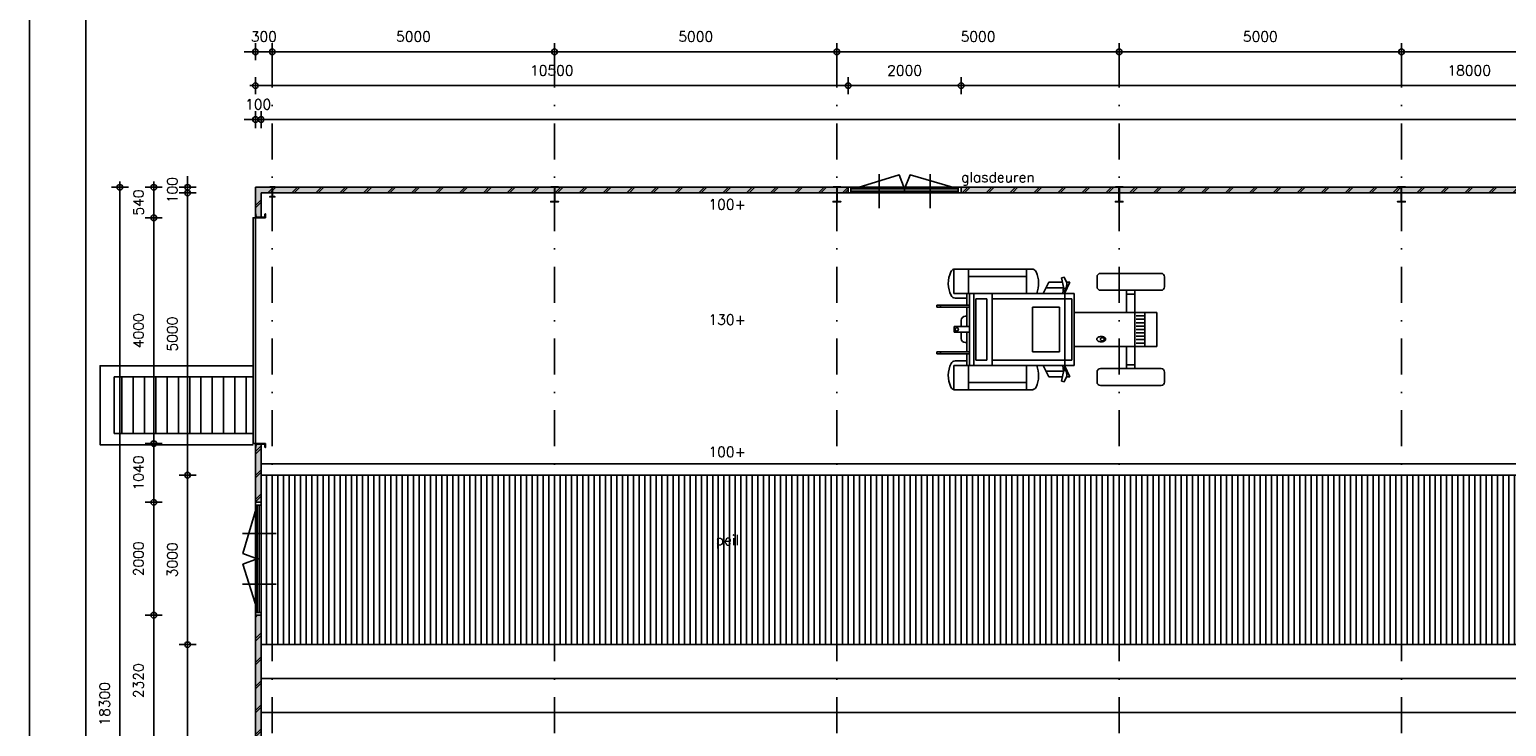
# Model space of a CAD drawing. Extents: x 0 to 114000, y -59400 to 0.
# Tile 2 of 24: x 0 to 26160, y -40314 to -27970. Entities that reach past the tile are written whole.
import ezdxf
from ezdxf.enums import TextEntityAlignment as Align

# ---------------------------------------------------------------- set-up
doc = ezdxf.new("R2010")
doc.units = 0
doc.header["$LTSCALE"] = 100
doc.header["$MEASUREMENT"] = 0
doc.header["$PDMODE"] = 1
doc.header["$PDSIZE"] = -3
doc.linetypes.add('DASHDOT2', pattern=[12.7, 6.35, -3.175, 0, -3.175])
doc.linetypes.add('HIDDEN2', pattern=[4.7625, 3.175, -1.5875])
doc.layers.get('0').update_dxf_attribs({"linetype": 'CONTINUOUS'})
doc.layers.get('DEFPOINTS').update_dxf_attribs({"linetype": 'CONTINUOUS'})
for name, color, linetype in [('A--A21--_F123-', 9, 'CONTINUOUS'), ('A--A23--_F1---_ROOSTER', 8, 'CONTINUOUS'), ('A--L$2A-_F123-', 7, 'CONTINUOUS'), ('A--L$7A-_STRAMIEN', 1, 'DASHDOT2'), ('A--L21--', 7, 'CONTINUOUS'), ('A--L21--_F1---', 7, 'CONTINUOUS'), ('A--L28--', 7, 'CONTINUOUS'), ('A--L28--_F1---', 1, 'HIDDEN2'), ('A--L31--_F123-', 7, 'CONTINUOUS'), ('A--L32--_F123-', 7, 'CONTINUOUS'), ('A--L79--_F123-', 2, 'CONTINUOUS'), ('A--L92--', 7, 'CONTINUOUS'), ('A--L92--_F123-', 7, 'CONTINUOUS'), ('A--M$1A-_F123-_MAATV', 7, 'CONTINUOUS'), ('A--T$1A-_F123-_0_18MM', 1, 'CONTINUOUS'), ('X--LP---_F1---', 9, 'CONTINUOUS'), ('X--LR---_CP', 7, 'CONTINUOUS')]:
    doc.layers.add(name, color=color, linetype=linetype)
doc.styles.add('0_18', font='ROMANS.shx', dxfattribs={"height": 180})
doc.styles.add('MISO', font='ROMANS.shx')
doc.dimstyles.new('DLV18', dxfattribs={"dimscale": 100, "dimtxt": 1.8, "dimasz": 1, "dimexe": 0, "dimexo": 0, "dimgap": 0, "dimtad": 0, "dimdec": 0, "dimrnd": 1, "dimzin": 0, "dimtxsty": 'MISO', "dimblk1": '$DIMDLV', "dimblk2": '$DIMDLV', "dimsah": 1, "dimcen": 0, "dimse1": 1, "dimse2": 1, "dimclrd": 256, "dimclre": 256, "dimclrt": 1, "dimazin": 3, "dimtfac": 1, "dimtdec": 0, "dimtix": 1, "dimtmove": 0, "dimatfit": 3, "dimtvp": 1.5, "dimtolj": 1, "dimtzin": 0})

# ---------------------------------------------------------------- blocks, each defined once
blk = doc.blocks.new('*U230')
at = {"layer": 'A--A21--_F123-', "linetype": 'CONTINUOUS'}
for p, q in [((-10278, -50), (-10178, 50)), ((-10236, -50), (-10136, 50)), ((-9854, -50), (-9754, 50)), ((-9812, -50), (-9712, 50)), ((-9430, -50), (-9330, 50)), ((-9388, -50), (-9288, 50)), ((-9006, -50), (-8906, 50)), ((-8964, -50), (-8864, 50)), ((-8582, -50), (-8482, 50)), ((-8540, -50), (-8440, 50)), ((-8158, -50), (-8058, 50)), ((-8116, -50), (-8016, 50)), ((-7734, -50), (-7634, 50)), ((-7692, -50), (-7592, 50)), ((-7310, -50), (-7210, 50)), ((-7268, -50), (-7168, 50)), ((-6886, -50), (-6786, 50)), ((-6844, -50), (-6744, 50)), ((-6462, -50), (-6362, 50)), ((-6420, -50), (-6320, 50)), ((-6038, -50), (-5938, 50)), ((-5996, -50), (-5896, 50)), ((-5614, -50), (-5514, 50)), ((-5572, -50), (-5472, 50)), ((-5190, -50), (-5090, 50)), ((-5148, -50), (-5048, 50)), ((-4766, -50), (-4666, 50)), ((-4724, -50), (-4624, 50)), ((-4342, -50), (-4242, 50)), ((-4300, -50), (-4200, 50)), ((-3918, -50), (-3818, 50)), ((-3876, -50), (-3776, 50)), ((-3494, -50), (-3394, 50)), ((-3452, -50), (-3352, 50)), ((-3070, -50), (-2970, 50)), ((-3028, -50), (-2928, 50)), ((-2646, -50), (-2546, 50)), ((-2604, -50), (-2504, 50)), ((-2222, -50), (-2122, 50)), ((-2180, -50), (-2080, 50)), ((-1798, -50), (-1698, 50)), ((-1756, -50), (-1656, 50)), ((-1374, -50), (-1274, 50)), ((-1332, -50), (-1232, 50)), ((-950, -50), (-850, 50)), ((-908, -50), (-808, 50)), ((-526, -50), (-426, 50)), ((-484, -50), (-384, 50)), ((-102, -50), (-2, 50)), ((-60, -50), (0, 10))]:
    blk.add_line(p, q, dxfattribs=at)
blk = doc.blocks.new('*U70')
at = {"layer": 'A--L21--_F1---', "color": 2, "linetype": 'CONTINUOUS'}
for points in [[(0, 0), (0, 50), (-10500, 50), (-10500, 50)], [(0, 0), (0, -50), (-10400, -50), (-10400, -50)]]:
    blk.add_lwpolyline(points, dxfattribs=at)
at = {"layer": 'X--LP---_F1---'}
for points in [[(-10450, 0), (-10500, 50), (0, 0), (0, 50)], [(0, 0), (0, -50), (-10450, 0), (-10400, -50)]]:
    blk.add_solid(points, dxfattribs=at)
blk.add_blockref('*U230', (0, 0))
blk = doc.blocks.new('QD92001-')
at = {"layer": 'A--L92--_F123-', "color": 1}
for p, q in [((-3597, 639), (-3597, 1076)), ((-2196, 1068), (-3597, 1068)), ((-3339, 639), (-3339, 1068)), ((-2314, 639), (-2314, 1068)), ((-2314, 941), (-3339, 941)), ((-2017, 639), (-1916, 839)), ((-1676, 839), (-1916, 839)), ((-1643, 929), (-1693, 915)), ((-1693, 915), (-1650, 723)), ((-1599, 826), (-1643, 929)), ((-1641, 639), (-1541, 839)), ((-1541, 839), (-1605, 839)), ((-1605, 736), (-1599, 826)), ((-1062, 934), (-1062, 754)), ((72, 994), (-1002, 994)), ((132, 934), (132, 754)), ((-1467, 639), (-3597, 639)), ((-3575, 557), (-3371, 557)), ((-3371, 639), (-3371, 429)), ((-3323, 639), (-3323, -639)), ((-3247, -639), (-3247, 639)), ((-3211, -541), (-3211, 541)), ((-3014, 541), (-3211, 541)), ((-3014, -541), (-3014, 541)), ((-2920, -639), (-2920, 639)), ((-1506, 541), (-2920, 541)), ((-1654, 739), (-1967, 739)), ((-1654, 741), (-1669, 639)), ((-1650, 723), (-1605, 736)), ((-1628, 729), (-1641, 639)), ((-1630, -639), (-1630, 639)), ((-1591, 739), (-1605, 739)), ((-1506, -541), (-1506, 541)), ((-1467, -639), (-1467, 639)), ((72, 694), (-1002, 694)), ((-540, 694), (-540, 299)), ((-540, 628), (-390, 628)), ((-390, 694), (-390, 299)), ((-3323, 429), (-3897, 429)), ((-3897, 394), (-3897, 429)), ((-3323, 394), (-3897, 394)), ((-3837, 394), (-3837, 429)), ((-3371, 394), (-3371, 50)), ((-1725, 395), (-2207, 395)), ((-2207, -395), (-2207, 395)), ((-1725, -395), (-1725, 395)), ((0, 299), (-1467, 299)), ((-391, -299), (-391, 299)), ((-215, -299), (-215, 299)), ((0, -299), (0, 299)), ((-3323, 50), (-3595, 50)), ((-3595, 50), (-3595, -50)), ((-3467, 163), (-3467, 50)), ((-3371, 233), (-3397, 233)), ((-235, 240), (-371, 240)), ((-235, 180), (-371, 180)), ((-235, 120), (-371, 120)), ((-235, 60), (-371, 60)), ((-235, 0), (-371, 0)), ((-3323, -50), (-3595, -50)), ((-3467, -50), (-3467, -163)), ((-3371, -233), (-3397, -233)), ((-3371, -50), (-3371, -394)), ((-235, -60), (-371, -60)), ((-235, -120), (-371, -120)), ((-235, -180), (-371, -180)), ((-235, -240), (-371, -240)), ((-3323, -394), (-3897, -394)), ((-3897, -429), (-3897, -394)), ((-3323, -429), (-3897, -429)), ((-3837, -429), (-3837, -394)), ((-3371, -429), (-3371, -639)), ((-1725, -395), (-2207, -395)), ((0, -299), (-1467, -299)), ((-540, -694), (-540, -299)), ((-390, -694), (-390, -299)), ((-1467, -639), (-3597, -639)), ((-3597, -1068), (-3597, -639)), ((-3575, -557), (-3371, -557)), ((-3339, -1068), (-3339, -639)), ((-3014, -541), (-3211, -541)), ((-1506, -541), (-2920, -541)), ((-2314, -1068), (-2314, -639)), ((-2017, -639), (-1916, -839)), ((-1654, -739), (-1967, -739)), ((-1693, -915), (-1650, -723)), ((-1654, -741), (-1669, -639)), ((-1650, -723), (-1605, -736)), ((-1641, -639), (-1541, -839)), ((-1628, -729), (-1641, -639)), ((-1605, -736), (-1599, -826)), ((-1591, -739), (-1605, -739)), ((-1062, -934), (-1062, -754)), ((72, -694), (-1002, -694)), ((-540, -628), (-390, -628)), ((132, -934), (132, -754)), ((-2314, -941), (-3339, -941)), ((-1676, -839), (-1916, -839)), ((-1643, -929), (-1693, -915)), ((-1599, -826), (-1643, -929)), ((-1541, -839), (-1605, -839)), ((72, -994), (-1002, -994)), ((-2196, -1068), (-3597, -1068))]:
    blk.add_line(p, q, dxfattribs=at)
for points in [[(-1066, 172, 0.152216), (-1061, 156, 0.106943), (-1043, 139, 0.074343), (-1019, 129, 0.060974), (-988, 125, 0.060974), (-957, 129, 0.074343), (-933, 139, 0.106943), (-915, 156, 0.152216), (-910, 172, 0.152216), (-915, 189, 0.106943), (-933, 205, 0.074343), (-957, 215, 0.060974), (-988, 219, 0.060974), (-1019, 215, 0.074343), (-1043, 205, 0.106943), (-1061, 189, 0.152216)], [(-1004, 172, 0.123246), (-1001, 162, 0.105537), (-993, 153, 0.087432), (-982, 147, 0.077871), (-969, 145, 0.077871), (-955, 147, 0.087432), (-944, 153, 0.105537), (-936, 162, 0.123246), (-934, 172, 0.123246), (-936, 182, 0.105537), (-944, 191, 0.087432), (-955, 197, 0.077871), (-969, 199, 0.077871), (-982, 197, 0.087432), (-993, 191, 0.105537), (-1001, 182, 0.123246)]]:
    blk.add_lwpolyline(points, format="xyb", close=True, dxfattribs=at)
blk.add_circle((-3547, 0), 28.5, dxfattribs=at)
for centre, radius, start, end in [((-3579, 988), 80, 102.9099, 155.0024), ((-2214, 988), 80, 24.9976, 77.0901), ((-3213, 817), 484, 155.0024, 206.4497), ((-2580, 817), 484, 338.4214, 24.9976), ((-1002, 934), 60, 90, 180), ((72, 934), 60, 0, 90), ((-3575, 637), 80, 206.4497, 270), ((-1002, 754), 60, 180, 270), ((72, 754), 60, 270, 0), ((-3397, 163), 70, 90, 180), ((-3397, -163), 70, 180, 270), ((-3213, -817), 484, 153.5503, 204.9976), ((-3575, -637), 80, 90, 153.5503), ((-2580, -817), 484, 335.0024, 21.5786), ((-1002, -754), 60, 90, 180), ((72, -754), 60, 0, 90), ((-3579, -988), 80, 204.9976, 257.0901), ((-2214, -988), 80, 282.9099, 335.0024), ((-1002, -934), 60, 180, 270), ((72, -934), 60, 270, 0)]:
    blk.add_arc(centre, radius, start, end, dxfattribs=at)
blk = doc.blocks.new('QD20568-')
at = {"layer": 'A--L28--_F1---', "color": 2, "linetype": 'CONTINUOUS'}
blk.add_lwpolyline([(67.5, -135), (-67.5, -135), (-67.5, -124.8), (-10.3, -124.8, 0.4142136), (-3.3, -117.8), (-3.3, 117.8, 0.4142136), (-10.3, 124.8), (-67.5, 124.8), (-67.5, 135), (67.5, 135), (67.5, 124.8), (10.3, 124.8, 0.4142136), (3.3, 117.8), (3.3, -117.8, 0.4142136), (10.3, -124.8), (67.5, -124.8)], format="xyb", close=True, dxfattribs=at)
at = {"layer": 'X--LR---_CP', "color": 4, "linetype": 'CONTINUOUS'}
for p in [(-3.3, 0), (0, 0), (3.3, 0)]:
    blk.add_point(p, dxfattribs=at)
blk = doc.blocks.new('*U225')
at = {"layer": 'A--A21--_F123-', "linetype": 'CONTINUOUS'}
for p, q in [((-50, 218), (50, 318)), ((-50, 176), (50, 276))]:
    blk.add_line(p, q, dxfattribs=at)
blk = doc.blocks.new('*U71')
at = {"layer": 'A--L21--_F1---', "color": 2, "linetype": 'CONTINUOUS'}
for points in [[(0, 0), (-50, 0), (-50, 540), (-50, 540)], [(0, 0), (50, 0), (50, 440), (50, 440)]]:
    blk.add_lwpolyline(points, dxfattribs=at)
at = {"layer": 'X--LP---_F1---'}
for points in [[(0, 0), (-50, 0), (0, 490), (-50, 540)], [(0, 490), (50, 440), (0, 0), (50, 0)]]:
    blk.add_solid(points, dxfattribs=at)
blk.add_blockref('*U225', (0, 0))
blk = doc.blocks.new('QD20564-')
at = {"layer": 'A--L28--_F1---', "color": 2, "linetype": 'CONTINUOUS'}
blk.add_lwpolyline([(45.5, -90), (-45.5, -90), (-45.5, -82), (-9.65, -82, 0.41421356), (-2.65, -75), (-2.65, 75, 0.41421356), (-9.65, 82), (-45.5, 82), (-45.5, 90), (45.5, 90), (45.5, 82), (9.65, 82, 0.41421356), (2.65, 75), (2.65, -75, 0.41421356), (9.65, -82), (45.5, -82)], format="xyb", close=True, dxfattribs=at)
at = {"layer": 'X--LR---_CP', "color": 4, "linetype": 'CONTINUOUS'}
for p in [(-2.65, 0), (0, 0), (2.65, 0)]:
    blk.add_point(p, dxfattribs=at)
blk = doc.blocks.new('QD20673-')
at = {"layer": 'A--L28--_F1---', "color": 2, "linetype": 'CONTINUOUS'}
blk.add_lwpolyline([(0, -89), (0, 89), (70, 89), (70, 85, -0.391021), (66, 81), (16, 77, 0.39104), (8, 68), (8, -68, 0.39104), (16, -77), (66, -81, -0.391021), (70, -85), (70, -89)], format="xyb", close=True, dxfattribs=at)
at = {"layer": 'X--LR---_CP', "color": 4, "linetype": 'CONTINUOUS'}
for p in [(0, 0), (0, 0), (8, 0)]:
    blk.add_point(p, dxfattribs=at)
blk = doc.blocks.new('*U72')
at = {"layer": 'A--A21--_F123-'}
h = blk.add_hatch(dxfattribs=at)
h.set_pattern_fill('ALFABKST', color=256, scale=212, style=0)
h.set_pattern_definition([(45, (51150, 85056), (-212.0001, 212.0001), []), (45, (51192.4, 85056), (-212.0001, 212.0001), [])])
h.paths.add_polyline_path([(0, 0), (-50, 0), (-50, 1040), (0, 1040), (50, 1040), (50, 0)])
at = {"layer": 'A--L21--_F1---', "color": 2, "linetype": 'CONTINUOUS'}
for points in [[(0, 0), (-50, 0), (-50, 1040), (0, 1040)], [(0, 1040), (50, 1040), (50, 0), (0, 0)]]:
    blk.add_lwpolyline(points, dxfattribs=at)
at = {"layer": 'X--LP---_F1---'}
for points in [[(0, 0), (-50, 0), (0, 1040), (-50, 1040)], [(0, 1040), (50, 1040), (0, 0), (50, 0)]]:
    blk.add_solid(points, dxfattribs=at)
blk = doc.blocks.new('*U73')
at = {"layer": 'A--A21--_F123-'}
h = blk.add_hatch(dxfattribs=at)
h.set_pattern_fill('ALFABKST', color=256, scale=212, style=0)
h.set_pattern_definition([(45, (51150, 89376), (-212.0001, 212.0001), []), (45, (51192.4, 89376), (-212.0001, 212.0001), [])])
h.paths.add_polyline_path([(0, 0), (-50, 0), (-50, 2320), (0, 2320), (50, 2320), (50, 0)])
at = {"layer": 'A--L21--_F1---', "color": 2, "linetype": 'CONTINUOUS'}
for points in [[(0, 0), (-50, 0), (-50, 2320), (0, 2320)], [(0, 2320), (50, 2320), (50, 0), (0, 0)]]:
    blk.add_lwpolyline(points, dxfattribs=at)
at = {"layer": 'X--LP---_F1---'}
for points in [[(0, 0), (-50, 0), (0, 2320), (-50, 2320)], [(0, 2320), (50, 2320), (0, 0), (50, 0)]]:
    blk.add_solid(points, dxfattribs=at)
blk = doc.blocks.new('$DIMDLV')
at = {"color": 0}
for p, q in [((-1, 0), (1, 0)), ((0, -1.5), (0, 1.5))]:
    blk.add_line(p, q, dxfattribs=at)
blk.add_circle((0, 0), 0.5, dxfattribs=at)
blk = doc.blocks.new('*D111')
at = {"linetype": 'BYBLOCK'}
blk.add_line((3600, -25184), (3600, -15384), dxfattribs=at)
at = {"layer": 'DEFPOINTS', "color": 0, "linetype": 'BYBLOCK'}
for p in [(3600, -15284), (4900, -15284), (5000, -25284)]:
    blk.add_point(p, dxfattribs=at)
at = {"linetype": 'BYBLOCK', "xscale": 100, "yscale": 100, "zscale": 100}
for p, rotation in [((3600, -15284), 90), ((3600, -25284), 270)]:
    blk.add_blockref('$DIMDLV', p, dxfattribs=dict(at, rotation=rotation))
at = {"color": 1, "linetype": 'BYBLOCK', "insert": (3330, -20284), "char_height": 180, "attachment_point": 5, "rotation": 90, "style": 'MISO'}
blk.add_mtext('\\A1;10000', dxfattribs=at)
blk = doc.blocks.new('*D112')
at = {"linetype": 'BYBLOCK'}
blk.add_line((3600, -15184), (3600, -12384), dxfattribs=at)
at = {"layer": 'DEFPOINTS', "color": 0, "linetype": 'BYBLOCK'}
for p in [(3600, -12284), (4900, -12284), (4900, -15284)]:
    blk.add_point(p, dxfattribs=at)
at = {"linetype": 'BYBLOCK', "xscale": 100, "yscale": 100, "zscale": 100}
for p, rotation in [((3600, -12284), 90), ((3600, -15284), 270)]:
    blk.add_blockref('$DIMDLV', p, dxfattribs=dict(at, rotation=rotation))
at = {"color": 1, "linetype": 'BYBLOCK', "insert": (3330, -13784), "char_height": 180, "attachment_point": 5, "rotation": 90, "style": 'MISO'}
blk.add_mtext('\\A1;3000', dxfattribs=at)
blk = doc.blocks.new('*D113')
at = {"linetype": 'BYBLOCK'}
blk.add_line((3600, -12184), (3600, -7384), dxfattribs=at)
at = {"layer": 'DEFPOINTS', "color": 0, "linetype": 'BYBLOCK'}
for p in [(3600, -7284), (4900, -7284), (4900, -12284)]:
    blk.add_point(p, dxfattribs=at)
at = {"linetype": 'BYBLOCK', "xscale": 100, "yscale": 100, "zscale": 100}
for p, rotation in [((3600, -7284), 90), ((3600, -12284), 270)]:
    blk.add_blockref('$DIMDLV', p, dxfattribs=dict(at, rotation=rotation))
at = {"color": 1, "linetype": 'BYBLOCK', "insert": (3330, -9784), "char_height": 180, "attachment_point": 5, "rotation": 90, "style": 'MISO'}
blk.add_mtext('\\A1;5000', dxfattribs=at)
blk = doc.blocks.new('*D114')
at = {"linetype": 'BYBLOCK'}
for p, q in [((3600, -7084), (3600, -6984)), ((3600, -7284), (3600, -7184)), ((3600, -7384), (3600, -7484))]:
    blk.add_line(p, q, dxfattribs=at)
at = {"layer": 'DEFPOINTS', "color": 0, "linetype": 'BYBLOCK'}
for p in [(3600, -7184), (4800, -7184), (4900, -7284)]:
    blk.add_point(p, dxfattribs=at)
at = {"linetype": 'BYBLOCK', "xscale": 100, "yscale": 100, "zscale": 100}
for p, rotation in [((3600, -7184), 270), ((3600, -7284), 90)]:
    blk.add_blockref('$DIMDLV', p, dxfattribs=dict(at, rotation=rotation))
at = {"color": 1, "linetype": 'BYBLOCK', "insert": (3330, -7234), "char_height": 180, "attachment_point": 5, "rotation": 90, "style": 'MISO'}
blk.add_mtext('\\A1;100', dxfattribs=at)
blk = doc.blocks.new('*D117')
at = {"linetype": 'BYBLOCK'}
blk.add_line((3000, -16984), (3000, -14864), dxfattribs=at)
at = {"layer": 'DEFPOINTS', "color": 0, "linetype": 'BYBLOCK'}
for p in [(3000, -14764), (4800, -14764), (4800, -17084)]:
    blk.add_point(p, dxfattribs=at)
at = {"linetype": 'BYBLOCK', "xscale": 100, "yscale": 100, "zscale": 100}
for p, rotation in [((3000, -14764), 90), ((3000, -17084), 270)]:
    blk.add_blockref('$DIMDLV', p, dxfattribs=dict(at, rotation=rotation))
at = {"color": 1, "linetype": 'BYBLOCK', "insert": (2730, -15924), "char_height": 180, "attachment_point": 5, "rotation": 90, "style": 'MISO'}
blk.add_mtext('\\A1;2320', dxfattribs=at)
blk = doc.blocks.new('*D118')
at = {"linetype": 'BYBLOCK'}
blk.add_line((3000, -14664), (3000, -12864), dxfattribs=at)
at = {"layer": 'DEFPOINTS', "color": 0, "linetype": 'BYBLOCK'}
for p in [(3000, -12764), (4800, -12764), (4800, -14764)]:
    blk.add_point(p, dxfattribs=at)
at = {"linetype": 'BYBLOCK', "xscale": 100, "yscale": 100, "zscale": 100}
for p, rotation in [((3000, -12764), 90), ((3000, -14764), 270)]:
    blk.add_blockref('$DIMDLV', p, dxfattribs=dict(at, rotation=rotation))
at = {"color": 1, "linetype": 'BYBLOCK', "insert": (2730, -13764), "char_height": 180, "attachment_point": 5, "rotation": 90, "style": 'MISO'}
blk.add_mtext('\\A1;2000', dxfattribs=at)
blk = doc.blocks.new('*D119')
at = {"linetype": 'BYBLOCK'}
blk.add_line((3000, -12664), (3000, -11824), dxfattribs=at)
at = {"layer": 'DEFPOINTS', "color": 0, "linetype": 'BYBLOCK'}
for p in [(3000, -11724), (4800, -11724), (4800, -12764)]:
    blk.add_point(p, dxfattribs=at)
at = {"linetype": 'BYBLOCK', "xscale": 100, "yscale": 100, "zscale": 100}
for p, rotation in [((3000, -11724), 90), ((3000, -12764), 270)]:
    blk.add_blockref('$DIMDLV', p, dxfattribs=dict(at, rotation=rotation))
at = {"color": 1, "linetype": 'BYBLOCK', "insert": (2730, -12244), "char_height": 180, "attachment_point": 5, "rotation": 90, "style": 'MISO'}
blk.add_mtext('\\A1;1040', dxfattribs=at)
blk = doc.blocks.new('*D120')
at = {"linetype": 'BYBLOCK'}
blk.add_line((3000, -11624), (3000, -7824), dxfattribs=at)
at = {"layer": 'DEFPOINTS', "color": 0, "linetype": 'BYBLOCK'}
for p in [(3000, -7724), (4800, -7724), (4800, -11724)]:
    blk.add_point(p, dxfattribs=at)
at = {"linetype": 'BYBLOCK', "xscale": 100, "yscale": 100, "zscale": 100}
for p, rotation in [((3000, -7724), 90), ((3000, -11724), 270)]:
    blk.add_blockref('$DIMDLV', p, dxfattribs=dict(at, rotation=rotation))
at = {"color": 1, "linetype": 'BYBLOCK', "insert": (2730, -9724), "char_height": 180, "attachment_point": 5, "rotation": 90, "style": 'MISO'}
blk.add_mtext('\\A1;4000', dxfattribs=at)
blk = doc.blocks.new('*D121')
at = {"linetype": 'BYBLOCK'}
blk.add_line((3000, -7624), (3000, -7284), dxfattribs=at)
at = {"layer": 'DEFPOINTS', "color": 0, "linetype": 'BYBLOCK'}
for p in [(3000, -7184), (4800, -7184), (4800, -7724)]:
    blk.add_point(p, dxfattribs=at)
at = {"linetype": 'BYBLOCK', "xscale": 100, "yscale": 100, "zscale": 100}
for p, rotation in [((3000, -7184), 90), ((3000, -7724), 270)]:
    blk.add_blockref('$DIMDLV', p, dxfattribs=dict(at, rotation=rotation))
at = {"color": 1, "linetype": 'BYBLOCK', "insert": (2730, -7454), "char_height": 180, "attachment_point": 5, "rotation": 90, "style": 'MISO'}
blk.add_mtext('\\A1;540', dxfattribs=at)
blk = doc.blocks.new('*D122')
at = {"linetype": 'BYBLOCK'}
blk.add_line((2400, -25384), (2400, -7284), dxfattribs=at)
at = {"layer": 'DEFPOINTS', "color": 0, "linetype": 'BYBLOCK'}
for p in [(2400, -7184), (4800, -7184), (4800, -25484)]:
    blk.add_point(p, dxfattribs=at)
at = {"linetype": 'BYBLOCK', "xscale": 100, "yscale": 100, "zscale": 100}
for p, rotation in [((2400, -7184), 90), ((2400, -25484), 270)]:
    blk.add_blockref('$DIMDLV', p, dxfattribs=dict(at, rotation=rotation))
at = {"color": 1, "linetype": 'BYBLOCK', "insert": (2130, -16334), "char_height": 180, "attachment_point": 5, "rotation": 90, "style": 'MISO'}
blk.add_mtext('\\A1;18300', dxfattribs=at)
blk = doc.blocks.new('*D167')
at = {"linetype": 'BYBLOCK'}
for p, q in [((4700, -5984), (4600, -5984)), ((4800, -5984), (4900, -5984)), ((5000, -5984), (5100, -5984))]:
    blk.add_line(p, q, dxfattribs=at)
at = {"layer": 'DEFPOINTS', "color": 0, "linetype": 'BYBLOCK'}
for p in [(4900, -5984), (4800, -7184), (4900, -7284)]:
    blk.add_point(p, dxfattribs=at)
at = {"linetype": 'BYBLOCK', "xscale": 100, "yscale": 100, "zscale": 100}
blk.add_blockref('$DIMDLV', (4800, -5984), dxfattribs=at)
at = {"linetype": 'BYBLOCK', "xscale": 100, "yscale": 100, "zscale": 100, "rotation": 180}
blk.add_blockref('$DIMDLV', (4900, -5984), dxfattribs=at)
at = {"color": 1, "linetype": 'BYBLOCK', "insert": (4850, -5714), "char_height": 180, "attachment_point": 5, "style": 'MISO'}
blk.add_mtext('\\A1;100', dxfattribs=at)
blk = doc.blocks.new('*D168')
at = {"linetype": 'BYBLOCK'}
blk.add_line((5000, -5984), (70100, -5984), dxfattribs=at)
at = {"layer": 'DEFPOINTS', "color": 0, "linetype": 'BYBLOCK'}
for p in [(70200, -5984), (4900, -7284), (70200, -7284)]:
    blk.add_point(p, dxfattribs=at)
at = {"linetype": 'BYBLOCK', "xscale": 100, "yscale": 100, "zscale": 100, "rotation": 180}
blk.add_blockref('$DIMDLV', (4900, -5984), dxfattribs=at)
at = {"linetype": 'BYBLOCK', "xscale": 100, "yscale": 100, "zscale": 100}
blk.add_blockref('$DIMDLV', (70200, -5984), dxfattribs=at)
at = {"color": 1, "linetype": 'BYBLOCK', "insert": (37550, -5714), "char_height": 180, "attachment_point": 5, "style": 'MISO'}
blk.add_mtext('\\A1;65300', dxfattribs=at)
blk = doc.blocks.new('*D185')
at = {"linetype": 'BYBLOCK'}
for p, q in [((3900, -28364), (3800, -28364)), ((4000, -28364), (4300, -28364)), ((4400, -28364), (4500, -28364))]:
    blk.add_line(p, q, dxfattribs=at)
at = {"layer": 'DEFPOINTS', "color": 0, "linetype": 'BYBLOCK'}
for p in [(4300, -28364), (4300, -28364), (4000, -30764)]:
    blk.add_point(p, dxfattribs=at)
at = {"linetype": 'BYBLOCK', "xscale": 100, "yscale": 100, "zscale": 100}
blk.add_blockref('$DIMDLV', (4000, -28364), dxfattribs=at)
at = {"linetype": 'BYBLOCK', "xscale": 100, "yscale": 100, "zscale": 100, "rotation": 180}
blk.add_blockref('$DIMDLV', (4300, -28364), dxfattribs=at)
at = {"color": 1, "linetype": 'BYBLOCK', "insert": (4150, -28094), "char_height": 180, "attachment_point": 5, "style": 'MISO'}
blk.add_mtext('\\A1;300', dxfattribs=at)
blk = doc.blocks.new('*D186')
at = {"linetype": 'BYBLOCK'}
blk.add_line((4400, -28364), (9200, -28364), dxfattribs=at)
at = {"layer": 'DEFPOINTS', "color": 0, "linetype": 'BYBLOCK'}
for p in [(4300, -28364), (9300, -28364), (9300, -28364)]:
    blk.add_point(p, dxfattribs=at)
at = {"linetype": 'BYBLOCK', "xscale": 100, "yscale": 100, "zscale": 100, "rotation": 180}
blk.add_blockref('$DIMDLV', (4300, -28364), dxfattribs=at)
at = {"linetype": 'BYBLOCK', "xscale": 100, "yscale": 100, "zscale": 100}
blk.add_blockref('$DIMDLV', (9300, -28364), dxfattribs=at)
at = {"color": 1, "linetype": 'BYBLOCK', "insert": (6800, -28094), "char_height": 180, "attachment_point": 5, "style": 'MISO'}
blk.add_mtext('\\A1;5000', dxfattribs=at)
blk = doc.blocks.new('*D187')
at = {"linetype": 'BYBLOCK'}
blk.add_line((9400, -28364), (14200, -28364), dxfattribs=at)
at = {"layer": 'DEFPOINTS', "color": 0, "linetype": 'BYBLOCK'}
for p in [(9300, -28364), (14300, -28364), (14300, -28364)]:
    blk.add_point(p, dxfattribs=at)
at = {"linetype": 'BYBLOCK', "xscale": 100, "yscale": 100, "zscale": 100, "rotation": 180}
blk.add_blockref('$DIMDLV', (9300, -28364), dxfattribs=at)
at = {"linetype": 'BYBLOCK', "xscale": 100, "yscale": 100, "zscale": 100}
blk.add_blockref('$DIMDLV', (14300, -28364), dxfattribs=at)
at = {"color": 1, "linetype": 'BYBLOCK', "insert": (11800, -28094), "char_height": 180, "attachment_point": 5, "style": 'MISO'}
blk.add_mtext('\\A1;5000', dxfattribs=at)
blk = doc.blocks.new('*D188')
at = {"linetype": 'BYBLOCK'}
blk.add_line((14400, -28364), (19200, -28364), dxfattribs=at)
at = {"layer": 'DEFPOINTS', "color": 0, "linetype": 'BYBLOCK'}
for p in [(14300, -28364), (19300, -28364), (19300, -28364)]:
    blk.add_point(p, dxfattribs=at)
at = {"linetype": 'BYBLOCK', "xscale": 100, "yscale": 100, "zscale": 100, "rotation": 180}
blk.add_blockref('$DIMDLV', (14300, -28364), dxfattribs=at)
at = {"linetype": 'BYBLOCK', "xscale": 100, "yscale": 100, "zscale": 100}
blk.add_blockref('$DIMDLV', (19300, -28364), dxfattribs=at)
at = {"color": 1, "linetype": 'BYBLOCK', "insert": (16800, -28094), "char_height": 180, "attachment_point": 5, "style": 'MISO'}
blk.add_mtext('\\A1;5000', dxfattribs=at)
blk = doc.blocks.new('*D189')
at = {"linetype": 'BYBLOCK'}
blk.add_line((19400, -28364), (24200, -28364), dxfattribs=at)
at = {"layer": 'DEFPOINTS', "color": 0, "linetype": 'BYBLOCK'}
for p in [(19300, -28364), (24300, -28364), (24300, -28364)]:
    blk.add_point(p, dxfattribs=at)
at = {"linetype": 'BYBLOCK', "xscale": 100, "yscale": 100, "zscale": 100, "rotation": 180}
blk.add_blockref('$DIMDLV', (19300, -28364), dxfattribs=at)
at = {"linetype": 'BYBLOCK', "xscale": 100, "yscale": 100, "zscale": 100}
blk.add_blockref('$DIMDLV', (24300, -28364), dxfattribs=at)
at = {"color": 1, "linetype": 'BYBLOCK', "insert": (21800, -28094), "char_height": 180, "attachment_point": 5, "style": 'MISO'}
blk.add_mtext('\\A1;5000', dxfattribs=at)
blk = doc.blocks.new('*D190')
at = {"linetype": 'BYBLOCK'}
blk.add_line((24400, -28364), (29200, -28364), dxfattribs=at)
at = {"layer": 'DEFPOINTS', "color": 0, "linetype": 'BYBLOCK'}
for p in [(24300, -28364), (29300, -28364), (29300, -28364)]:
    blk.add_point(p, dxfattribs=at)
at = {"linetype": 'BYBLOCK', "xscale": 100, "yscale": 100, "zscale": 100, "rotation": 180}
blk.add_blockref('$DIMDLV', (24300, -28364), dxfattribs=at)
at = {"linetype": 'BYBLOCK', "xscale": 100, "yscale": 100, "zscale": 100}
blk.add_blockref('$DIMDLV', (29300, -28364), dxfattribs=at)
at = {"color": 1, "linetype": 'BYBLOCK', "insert": (26800, -28094), "char_height": 180, "attachment_point": 5, "style": 'MISO'}
blk.add_mtext('\\A1;5000', dxfattribs=at)
blk = doc.blocks.new('*U231')
at = {"layer": 'A--A21--_F123-', "linetype": 'CONTINUOUS'}
for p, q in [((-17982, -50), (-17882, 50)), ((-17940, -50), (-17840, 50)), ((-17558, -50), (-17458, 50)), ((-17516, -50), (-17416, 50)), ((-17134, -50), (-17034, 50)), ((-17092, -50), (-16992, 50)), ((-16710, -50), (-16610, 50)), ((-16668, -50), (-16568, 50)), ((-16286, -50), (-16186, 50)), ((-16244, -50), (-16144, 50)), ((-15862, -50), (-15762, 50)), ((-15820, -50), (-15720, 50)), ((-15438, -50), (-15338, 50)), ((-15396, -50), (-15296, 50)), ((-15014, -50), (-14914, 50)), ((-14972, -50), (-14872, 50)), ((-14590, -50), (-14490, 50)), ((-14548, -50), (-14448, 50)), ((-14166, -50), (-14066, 50)), ((-14124, -50), (-14024, 50)), ((-13742, -50), (-13642, 50)), ((-13700, -50), (-13600, 50)), ((-13318, -50), (-13218, 50)), ((-13276, -50), (-13176, 50)), ((-12894, -50), (-12794, 50)), ((-12852, -50), (-12752, 50)), ((-12470, -50), (-12370, 50)), ((-12428, -50), (-12328, 50)), ((-12046, -50), (-11946, 50)), ((-12004, -50), (-11904, 50)), ((-11622, -50), (-11522, 50)), ((-11580, -50), (-11480, 50)), ((-11198, -50), (-11098, 50)), ((-11156, -50), (-11056, 50)), ((-10774, -50), (-10674, 50)), ((-10732, -50), (-10632, 50)), ((-10350, -50), (-10250, 50)), ((-10308, -50), (-10208, 50)), ((-9926, -50), (-9826, 50)), ((-9884, -50), (-9784, 50)), ((-9502, -50), (-9402, 50)), ((-9460, -50), (-9360, 50)), ((-9078, -50), (-8978, 50)), ((-9036, -50), (-8936, 50)), ((-8654, -50), (-8554, 50)), ((-8612, -50), (-8512, 50)), ((-8230, -50), (-8130, 50)), ((-8188, -50), (-8088, 50)), ((-7806, -50), (-7706, 50)), ((-7764, -50), (-7664, 50)), ((-7382, -50), (-7282, 50)), ((-7340, -50), (-7240, 50)), ((-6958, -50), (-6858, 50)), ((-6916, -50), (-6816, 50)), ((-6534, -50), (-6434, 50)), ((-6492, -50), (-6392, 50)), ((-6110, -50), (-6010, 50)), ((-6068, -50), (-5968, 50)), ((-5686, -50), (-5586, 50)), ((-5644, -50), (-5544, 50)), ((-5262, -50), (-5162, 50)), ((-5220, -50), (-5120, 50)), ((-4838, -50), (-4738, 50)), ((-4796, -50), (-4696, 50)), ((-4414, -50), (-4314, 50)), ((-4372, -50), (-4272, 50)), ((-3990, -50), (-3890, 50)), ((-3948, -50), (-3848, 50)), ((-3566, -50), (-3466, 50)), ((-3524, -50), (-3424, 50)), ((-3142, -50), (-3042, 50)), ((-3100, -50), (-3000, 50)), ((-2718, -50), (-2618, 50)), ((-2676, -50), (-2576, 50)), ((-2294, -50), (-2194, 50)), ((-2252, -50), (-2152, 50)), ((-1870, -50), (-1770, 50)), ((-1828, -50), (-1728, 50)), ((-1446, -50), (-1346, 50)), ((-1404, -50), (-1304, 50)), ((-1022, -50), (-922, 50)), ((-980, -50), (-880, 50)), ((-598, -50), (-498, 50)), ((-556, -50), (-456, 50)), ((-174, -50), (-74, 50)), ((-132, -50), (-32, 50))]:
    blk.add_line(p, q, dxfattribs=at)
blk = doc.blocks.new('*U213')
at = {"layer": 'A--L21--_F1---', "color": 2, "linetype": 'CONTINUOUS'}
for points in [[(0, 0), (0, 50), (-18000, 50), (-18000, 0)], [(0, 0), (0, -50), (-18000, -50), (-18000, 0)]]:
    blk.add_lwpolyline(points, dxfattribs=at)
at = {"layer": 'X--LP---_F1---'}
for points in [[(-18000, 0), (-18000, 50), (0, 0), (0, 50)], [(0, 0), (0, -50), (-18000, 0), (-18000, -50)]]:
    blk.add_solid(points, dxfattribs=at)
blk.add_blockref('*U231', (0, 0))
blk = doc.blocks.new('*D217')
at = {"layer": 'A--M$1A-_F123-_MAATV', "linetype": 'CONTINUOUS'}
blk.add_line((4100, -28964), (14400, -28964), dxfattribs=at)
at = {"layer": 'DEFPOINTS', "color": 0, "linetype": 'CONTINUOUS'}
for p in [(14500, -28964), (4000, -30764), (14500, -30764)]:
    blk.add_point(p, dxfattribs=at)
at = {"layer": 'A--M$1A-_F123-_MAATV', "linetype": 'CONTINUOUS', "xscale": 100, "yscale": 100, "zscale": 100, "rotation": 180}
blk.add_blockref('$DIMDLV', (4000, -28964), dxfattribs=at)
at = {"layer": 'A--M$1A-_F123-_MAATV', "linetype": 'CONTINUOUS', "xscale": 100, "yscale": 100, "zscale": 100}
blk.add_blockref('$DIMDLV', (14500, -28964), dxfattribs=at)
at = {"layer": 'A--M$1A-_F123-_MAATV', "color": 1, "linetype": 'CONTINUOUS', "insert": (9250, -28694), "char_height": 180, "attachment_point": 5, "style": 'MISO'}
blk.add_mtext('\\A1;10500', dxfattribs=at)
blk = doc.blocks.new('*D218')
at = {"layer": 'A--M$1A-_F123-_MAATV', "linetype": 'CONTINUOUS'}
blk.add_line((16400, -28964), (14600, -28964), dxfattribs=at)
at = {"layer": 'DEFPOINTS', "color": 0, "linetype": 'CONTINUOUS'}
for p in [(14500, -28964), (14500, -30764), (16500, -30764)]:
    blk.add_point(p, dxfattribs=at)
at = {"layer": 'A--M$1A-_F123-_MAATV', "linetype": 'CONTINUOUS', "xscale": 100, "yscale": 100, "zscale": 100, "rotation": 180}
blk.add_blockref('$DIMDLV', (14500, -28964), dxfattribs=at)
at = {"layer": 'A--M$1A-_F123-_MAATV', "linetype": 'CONTINUOUS', "xscale": 100, "yscale": 100, "zscale": 100}
blk.add_blockref('$DIMDLV', (16500, -28964), dxfattribs=at)
at = {"layer": 'A--M$1A-_F123-_MAATV', "color": 1, "linetype": 'CONTINUOUS', "insert": (15500, -28694), "char_height": 180, "attachment_point": 5, "style": 'MISO'}
blk.add_mtext('\\A1;2000', dxfattribs=at)
blk = doc.blocks.new('*D219')
at = {"layer": 'A--M$1A-_F123-_MAATV', "linetype": 'CONTINUOUS'}
blk.add_line((16600, -28964), (34400, -28964), dxfattribs=at)
at = {"layer": 'DEFPOINTS', "color": 0, "linetype": 'CONTINUOUS'}
for p in [(34500, -28964), (16500, -30764), (34500, -30764)]:
    blk.add_point(p, dxfattribs=at)
at = {"layer": 'A--M$1A-_F123-_MAATV', "linetype": 'CONTINUOUS', "xscale": 100, "yscale": 100, "zscale": 100, "rotation": 180}
blk.add_blockref('$DIMDLV', (16500, -28964), dxfattribs=at)
at = {"layer": 'A--M$1A-_F123-_MAATV', "linetype": 'CONTINUOUS', "xscale": 100, "yscale": 100, "zscale": 100}
blk.add_blockref('$DIMDLV', (34500, -28964), dxfattribs=at)
at = {"layer": 'A--M$1A-_F123-_MAATV', "color": 1, "linetype": 'CONTINUOUS', "insert": (25500, -28694), "char_height": 180, "attachment_point": 5, "style": 'MISO'}
blk.add_mtext('\\A1;18000', dxfattribs=at)

msp = doc.modelspace()

# ---------------------------------------------------------------- hatches: boundary and pattern name
at = {"layer": 'A--A23--_F1---_ROOSTER'}
h = msp.add_hatch(dxfattribs=at)
h.set_pattern_fill('_U', color=256, scale=200, angle=270, style=0, pattern_type=0)
h.set_pattern_definition([(270, (77836.4, -18810.9), (200, -4e-14), [])])
h.paths.add_polyline_path([(3960, -34123.9), (1500, -34123.9), (1500, -35123.9), (3960, -35123.9)])
h = msp.add_hatch(dxfattribs=at)
h.set_pattern_fill('_U', color=256, scale=100, angle=270, style=0, pattern_type=0)
h.set_pattern_definition([(270, (74400, -22463.92), (100, -2e-14), [])])
h.paths.add_polyline_path([(4100, -38863.9), (32822, -38863.9), (32822, -35863.9), (4100, -35863.9)])
h.paths.add_polyline_path([(12104.8, -37221.7), (12610.5, -37221.7), (12610.5, -36861.7), (12104.8, -36861.7)], flags=24)
h.paths.add_polyline_path([(31228.2, -37221.7), (31733.9, -37221.7), (31733.9, -36861.7), (31228.2, -36861.7)], flags=24)
h.paths.add_polyline_path([(32648.3, -37858.9), (33209.7, -37858.9), (33209.7, -38128.9), (32648.3, -38128.9)], flags=9)
h.paths.add_polyline_path([(33159.6, -37858.9), (33712.4, -37858.9), (33712.4, -38128.9), (33159.6, -38128.9)], flags=9)
h.paths.add_polyline_path([(34034.6, -37858.9), (34587.4, -37858.9), (34587.4, -38128.9), (34034.6, -38128.9)], flags=9)
h.paths.add_polyline_path([(34759.6, -37858.9), (35312.4, -37858.9), (35312.4, -38128.9), (34759.6, -38128.9)], flags=9)
h.paths.add_polyline_path([(35484.6, -37858.9), (36037.4, -37858.9), (36037.4, -38128.9), (35484.6, -38128.9)], flags=9)
h.paths.add_polyline_path([(36359.6, -37858.9), (36912.4, -37858.9), (36912.4, -38128.9), (36359.6, -38128.9)], flags=9)
h.paths.add_polyline_path([(36862.3, -37858.9), (37423.7, -37858.9), (37423.7, -38128.9), (36862.3, -38128.9)], flags=9)

# ---------------------------------------------------------------- linework, layer by layer
for points in [[(3960, -34123.9), (1500, -34123.9), (1500, -35123.9), (3960, -35123.9)], [(4100, -38863.9), (32822, -38863.9), (32822, -35863.9), (4100, -35863.9)]]:
    msp.add_lwpolyline(points, close=True, dxfattribs=at)
at = {"layer": 'A--L$2A-_F123-', "color": 1}
msp.add_lwpolyline([(0, -59400), (0, 0), (114000, 0), (114000, -59400)], close=True, dxfattribs=at)
at = {"layer": 'A--L$2A-_F123-', "color": 4}
msp.add_lwpolyline([(1000, -58400), (113000, -58400), (113000, -1000), (1000, -1000)], close=True, dxfattribs=at)
at = {"layer": 'A--L$7A-_STRAMIEN'}
for p, q in [((4300, -28363.9), (4300, -49063.9)), ((9300, -28363.9), (9300, -49063.9)), ((14300, -28363.9), (14300, -49063.9)), ((19300, -28363.9), (19300, -49063.9)), ((24300, -28363.9), (24300, -49063.9))]:
    msp.add_line(p, q, dxfattribs=at)
at = {"layer": 'A--L31--_F123-', "color": 1, "linetype": 'CONTINUOUS'}
for p, q in [((15050, -30533.9), (15050, -31133.9)), ((15950, -30533.9), (15950, -31133.9)), ((3770, -36893.9), (4370, -36893.9)), ((3770, -37793.9), (4370, -37793.9))]:
    msp.add_line(p, q, dxfattribs=at)
for points in [[(14600, -30793.9), (15404.2, -30544.2), (15500, -30793.9)], [(16450, -30793.9), (15595.8, -30544.2), (15500, -30793.9)], [(4030, -36393.9), (3780.2, -37248.1), (4030, -37343.9)], [(4030, -38243.9), (3780.2, -37439.7), (4030, -37343.9)]]:
    msp.add_lwpolyline(points, dxfattribs=at)
for points in [[(16500, -30763.9), (14500, -30763.9), (14500, -30863.9), (16500, -30863.9)], [(14550, -30763.9), (14500, -30763.9), (14500, -30863.9), (14550, -30863.9)], [(14550, -30793.9), (15500, -30793.9), (15500, -30833.9), (14550, -30833.9)], [(16450, -30793.9), (15500, -30793.9), (15500, -30833.9), (16450, -30833.9)], [(16450, -30763.9), (16500, -30763.9), (16500, -30863.9), (16450, -30863.9)], [(4000, -36343.9), (4000, -38343.9), (4100, -38343.9), (4100, -36343.9)], [(4000, -36343.9), (4000, -36393.9), (4100, -36393.9), (4100, -36343.9)], [(4030, -36393.9), (4030, -37343.9), (4070, -37343.9), (4070, -36393.9)], [(4030, -38293.9), (4030, -37343.9), (4070, -37343.9), (4070, -38293.9)], [(4000, -38293.9), (4000, -38343.9), (4100, -38343.9), (4100, -38293.9)]]:
    msp.add_lwpolyline(points, close=True, dxfattribs=at)
at = {"layer": 'A--L32--_F123-', "color": 1, "linetype": 'CONTINUOUS'}
msp.add_lwpolyline([(4000, -31303.9), (4000, -35303.9), (3960, -35303.9), (3960, -31303.9)], close=True, dxfattribs=at)
msp.add_lwpolyline([(3808.6, -33601.5, 0, 64, 0), (3808.6, -33458.4, 0, 0, 0), (3808.6, -33303.9, 0, 0, 0), (4138.6, -33303.9, 0, 0, 0)], format="xyseb", dxfattribs=at)
at = {"layer": 'A--L79--_F123-'}
for p, q in [((4100, -35663.9), (32822, -35663.9)), ((4100, -35863.9), (32822, -35863.9)), ((4100, -38863.9), (32822, -38863.9)), ((4100, -39463.9), (32822, -39463.9)), ((4100, -40063.9), (32822, -40063.9))]:
    msp.add_line(p, q, dxfattribs=at)
at = {"layer": 'A--L79--_F123-', "color": 1, "linetype": 'CONTINUOUS'}
for points in [[(3960, -33923.9), (1250, -33923.9), (1250, -35323.9), (3960, -35323.9)], [(3960, -34123.9), (1500, -34123.9), (1500, -35123.9), (3960, -35123.9)]]:
    msp.add_lwpolyline(points, dxfattribs=at)

# ---------------------------------------------------------------- block references
at = {"layer": 'A--L21--'}
for name, p in [('*U70', (14500, -30813.9)), ('*U71', (4050, -31303.9)), ('*U213', (34500, -30813.9)), ('*U72', (4050, -36343.9)), ('*U73', (4050, -40663.9))]:
    msp.add_blockref(name, p, dxfattribs=at)
at = {"layer": 'A--L28--'}
for name, p, rotation in [('QD20564-', (4300, -30845.9), 180), ('QD20568-', (9300, -30888.7), 180), ('QD20568-', (14300, -30888.7), 180), ('QD20568-', (19300, -30888.7), 180), ('QD20568-', (24300, -30888.7), 180), ('QD20673-', (4089.3, -35303.9), 270)]:
    msp.add_blockref(name, p, dxfattribs=dict(at, rotation=rotation))
at = {"layer": 'A--L28--', "xscale": -1, "rotation": 270}
msp.add_blockref('QD20673-', (4089.3, -31303.9), dxfattribs=at)
at = {"layer": 'A--L92--', "xscale": -1, "rotation": 180}
msp.add_blockref('QD92001-', (19970.1, -33282.2), dxfattribs=at)

# ---------------------------------------------------------------- texts
at = {"layer": 'A--T$1A-_F123-_0_18MM', "style": '0_18'}
msp.add_text('glasdeuren', height=180, dxfattribs=at).set_placement((16500, -30673.9))
for s, p in [('100+', (12357.7, -31157.2)), ('130+', (12357.7, -33197.9)), ('100+', (12357.7, -35541)), ('peil', (12357.7, -37101.7))]:
    msp.add_text(s, height=180, dxfattribs=at).set_placement(p, align=Align.CENTER)

# ---------------------------------------------------------------- dimensions: what is measured, and where the dimension line sits
at = {"layer": 'A--M$1A-_F123-_MAATV', "linetype": 'CONTINUOUS'}
for base, p1, p2, picture, middle in [((4300, -28363.9), (4000, -30763.9), (4300, -28363.9), '*D185', (4150, -28093.9)), ((9300, -28363.9), (4300, -28363.9), (9300, -28363.9), '*D186', (6800, -28093.9)), ((14300, -28363.9), (9300, -28363.9), (14300, -28363.9), '*D187', (11800, -28093.9)), ((19300, -28363.9), (14300, -28363.9), (19300, -28363.9), '*D188', (16800, -28093.9)), ((24300, -28363.9), (19300, -28363.9), (24300, -28363.9), '*D189', (21800, -28093.9)), ((29300, -28363.9), (24300, -28363.9), (29300, -28363.9), '*D190', (26800, -28093.9)), ((14500, -28963.9), (4000, -30763.9), (14500, -30763.9), '*D217', (9250, -28693.9)), ((14500, -28963.9), (16500, -30763.9), (14500, -30763.9), '*D218', (15500, -28693.9)), ((34500, -28963.9), (16500, -30763.9), (34500, -30763.9), '*D219', (25500, -28693.9))]:
    dim = msp.add_linear_dim(base=base, p1=p1, p2=p2, dimstyle='DLV18', dxfattribs=at)
    dim.commit()
    dim.dimension.update_dxf_attribs({"geometry": picture, "text_midpoint": middle})
for base, p1, p2, picture, middle in [((4100, -29563.9), (4000, -30763.9), (4100, -30863.9), '*D167', (4050, -29293.9)), ((69400, -29563.9), (4100, -30863.9), (69400, -30863.9), '*D168', (36750, -29293.9))]:
    dim = msp.add_linear_dim(base=base, p1=p1, p2=p2, dimstyle='DLV18', dxfattribs=at)
    dim.commit()
    dim.dimension.update_dxf_attribs({"geometry": picture, "text_midpoint": middle, "insert": (-800, -23580.1)})
for base, p1, p2, picture, middle in [((2800, -30763.9), (4100, -30863.9), (4000, -30763.9), '*D114', (2530, -30813.9)), ((1600, -30763.9), (4000, -49063.9), (4000, -30763.9), '*D122', (1330, -39913.9)), ((2200, -30763.9), (4000, -31303.9), (4000, -30763.9), '*D121', (1930, -31033.9)), ((2800, -30863.9), (4100, -35863.9), (4100, -30863.9), '*D113', (2530, -33363.9)), ((2200, -31303.9), (4000, -35303.9), (4000, -31303.9), '*D120', (1930, -33303.9)), ((2200, -35303.9), (4000, -36343.9), (4000, -35303.9), '*D119', (1930, -35823.9)), ((2800, -35863.9), (4100, -38863.9), (4100, -35863.9), '*D112', (2530, -37363.9)), ((2200, -36343.9), (4000, -38343.9), (4000, -36343.9), '*D118', (1930, -37343.9)), ((2200, -38343.9), (4000, -40663.9), (4000, -38343.9), '*D117', (1930, -39503.9)), ((2800, -38863.9), (4200, -48863.9), (4100, -38863.9), '*D111', (2530, -43863.9))]:
    dim = msp.add_linear_dim(base=base, p1=p1, p2=p2, angle=90, dimstyle='DLV18', dxfattribs=at)
    dim.commit()
    dim.dimension.update_dxf_attribs({"geometry": picture, "text_midpoint": middle, "insert": (-800, -23580.1)})

doc.saveas('drawing.dxf')
